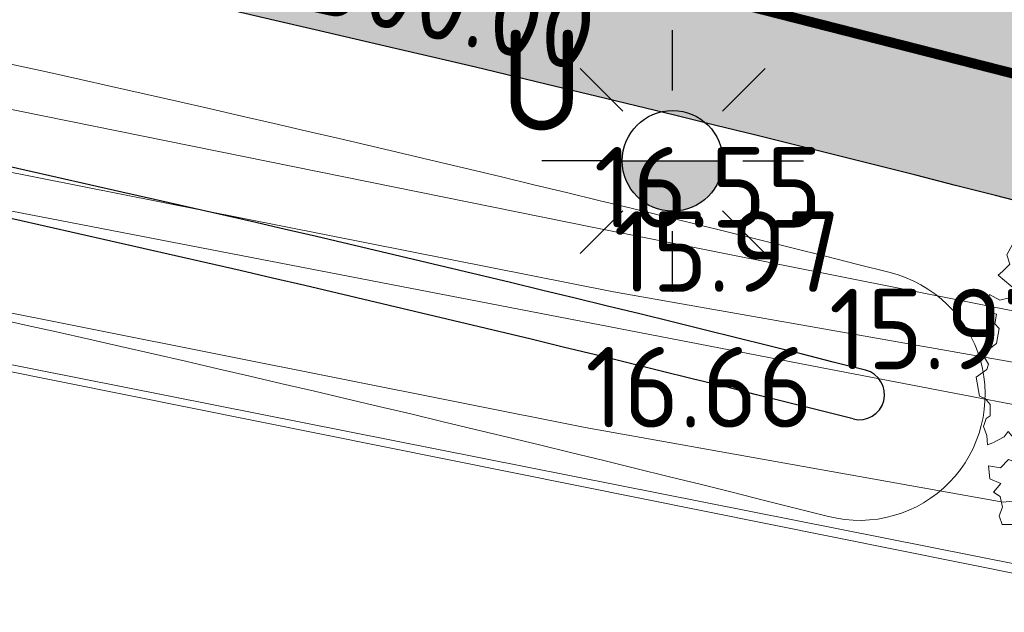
# Model space of a CAD drawing. Header units: metres. Extents: x 174255 to 175175, y 462028 to 462911.
# Tile 40 of 256: x 174610 to 174619, y 462248 to 462254. Entities that reach past the tile are written whole.
import ezdxf
from ezdxf.enums import TextEntityAlignment as Align

# ---------------------------------------------------------------- set-up
doc = ezdxf.new("R2010")
doc.units = ezdxf.units.M
doc.linetypes.add('VW-1-1_STREEP', pattern=[2, 1, -1])
for name, color, linetype, lineweight in [('B-ME-AL-PEIL_MAAIVELD-T20', 8, 'Continuous', 20), ('B-ME-GR-BOOM-S', 8, 'Continuous', 20), ('B-ME-WH-WATERGANG_SLOOT_BODEM-G', 8, 'Continuous', 20), ('B-ME-WH-WATERGANG_SLOOT_INSTEEK-G', 8, 'Continuous', 20), ('B-WE-IE-MEUBILAIR_WEGMEUBILAIR-LICHTMAST-UITHOUDER-6.00-S', 252, 'Continuous', 25), ('B-WE-VH-VERHARDING_ASFALT-G', 252, 'Continuous', 25), ('B-WE-VW-MARKERING_LANGS_STREEP_11_010-G', 8, 'VW-1-1_STREEP', 13), ('B-WE-WH-WATERGANG_BODEM-G', 252, 'Continuous', 25), ('B-XX-KG-GRENS_PERCEEL-BEREKEND-G', 213, 'Continuous', 20), ('N-WE-AL-WERKGRENS-G', 173, 'AL-WERKGRENS', 20), ('N-WE-VH-T20', 7, 'Continuous', 25), ('N-WE-VH-VERHARDING_ASFALT-G', 50, 'Continuous', 25), ('N-WE-VH-VERHARDING_ASFALT_RIJBAAN-V', 254, 'Continuous', 25), ('N-WE-VH-VERHARDING_ASFALT_ROOD-V', 11, 'Continuous', 25), ('N-WE-VW-MARKERING_LANGS_STREEP_11_010-G', 7, 'VW-1-1_STREEP', 13)]:
    doc.layers.add(name, color=color, linetype=linetype, lineweight=lineweight)
doc.layers.add('N-WE-VH-MATERIAALGRENS-G', color=15, linetype='Continuous')
doc.styles.add('NLCS-ISO-M500-T20', font='NLCS-ISO.ttf', dxfattribs={"height": 1})
doc.linetypes.add('AL-WERKGRENS', pattern='A,10,[106,Afdeling.shx,S=1,R=0,X=0,Y=0],-2', length=12)

# ---------------------------------------------------------------- blocks, each defined once
blk = doc.blocks.new('boom')
blk.add_lwpolyline([(-0.3058869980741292, 1.961443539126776), (-0.367967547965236, 2.058375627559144), (-0.4348348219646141, 2.112359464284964), (-0.4631247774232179, 2.207472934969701), (-0.5531377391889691, 2.307727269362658), (-0.6209857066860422, 2.375745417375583), (-0.7266629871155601, 2.320002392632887), (-0.8640880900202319, 2.305284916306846), (-0.9726863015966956, 2.266609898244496), (-0.9458113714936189, 2.227808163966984), (-1.008520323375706, 2.215868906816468), (-1.03390285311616, 2.221838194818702), (-1.086159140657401, 2.23527011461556), (-1.117513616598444, 2.197960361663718), (-1.084666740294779, 2.169604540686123), (-1.135430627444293, 2.169604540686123), (-1.165292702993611, 2.165127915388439), (-1.249446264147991, 2.128632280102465), (-1.21374823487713, 2.083561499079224), (-1.238172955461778, 2.046001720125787), (-1.294538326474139, 2.021588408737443), (-1.271991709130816, 1.976517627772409), (-1.266355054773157, 1.907032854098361), (-1.228778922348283, 1.87322959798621), (-1.330235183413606, 1.893887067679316), (-1.364053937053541, 1.910788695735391), (-1.358417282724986, 1.967127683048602), (-1.424176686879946, 1.937080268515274), (-1.482420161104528, 1.940836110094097), (-1.493692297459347, 1.976517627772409), (-1.572603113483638, 1.910788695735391), (-1.514359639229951, 1.867595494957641), (-1.570723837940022, 1.860083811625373), (-1.615815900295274, 1.843182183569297), (-1.638361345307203, 1.865717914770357), (-1.702241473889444, 1.803745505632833), (-1.679694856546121, 1.732382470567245), (-1.763198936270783, 1.76855995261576), (-1.851489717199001, 1.662658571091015), (-1.745539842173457, 1.645008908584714), (-1.784387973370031, 1.57793787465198), (-1.85502083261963, 1.59911855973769), (-1.918591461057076, 1.595588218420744), (-1.900932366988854, 1.475567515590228), (-1.890337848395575, 1.47203717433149), (-1.943312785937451, 1.436737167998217), (-2.006882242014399, 1.450857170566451), (-2.02807127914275, 1.401436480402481), (-1.918591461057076, 1.352016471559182), (-1.794983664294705, 1.295535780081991), (-1.625464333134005, 1.267295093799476), (-1.636060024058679, 1.168454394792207), (-1.590148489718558, 1.140214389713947), (-1.505388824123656, 1.09432404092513), (-1.410034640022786, 1.111974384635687), (-1.304084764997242, 1.076673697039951), (-1.26170551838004, 1.006073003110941), (-1.349996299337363, 1.020193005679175), (-1.417098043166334, 1.059023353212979), (-1.473604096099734, 1.023723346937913), (-1.660781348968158, 0.9248826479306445), (-1.706692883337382, 1.101384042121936), (-1.752603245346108, 1.143744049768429), (-1.862084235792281, 1.073144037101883), (-1.939780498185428, 1.179044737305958), (-2.021009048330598, 1.207284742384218), (-2.112830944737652, 1.207284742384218), (-2.157668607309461, 1.233627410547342), (-2.207795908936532, 1.145943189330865), (-2.162274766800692, 1.111974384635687), (-2.179932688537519, 1.055493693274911), (-2.211717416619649, 1.041373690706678), (-2.265102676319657, 1.033418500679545), (-2.306358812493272, 0.9604088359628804), (-2.285881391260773, 0.9001723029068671), (-2.335325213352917, 0.8507516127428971), (-2.36357765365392, 0.8260412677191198), (-2.23643874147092, 0.7201405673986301), (-2.282350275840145, 0.6777805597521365), (-2.352983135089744, 0.6601302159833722), (-2.42008370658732, 0.6989605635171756), (-2.44127391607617, 0.5859991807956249), (-2.423615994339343, 0.5789391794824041), (-2.374173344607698, 0.5683495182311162), (-2.38476786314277, 0.5048088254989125), (-2.356514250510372, 0.4730384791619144), (-2.374173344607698, 0.3741977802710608), (-2.465995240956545, 0.3035970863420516), (-2.427147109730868, 0.236526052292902), (-2.437742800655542, 0.2012260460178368), (-2.508375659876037, 0.1518053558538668), (-2.487185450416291, 0.02472465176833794), (-2.448337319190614, 0.0106046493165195), (-2.416176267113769, -0.03011826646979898), (-2.416176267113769, -0.1056329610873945), (-2.442840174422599, -0.123401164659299), (-2.460616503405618, -0.1767057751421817), (-2.438396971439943, -0.2344522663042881), (-2.433952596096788, -0.2966413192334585), (-2.398399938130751, -0.2833149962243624), (-2.322850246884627, -0.2433367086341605), (-2.296186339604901, -0.2078003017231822), (-2.247301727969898, -0.2655467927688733), (-2.162863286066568, -0.2744312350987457), (-2.170781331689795, -0.412212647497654), (-2.219308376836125, -0.4221115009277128), (-2.295564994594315, -0.3943947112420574), (-2.347062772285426, -0.448839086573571), (-2.426291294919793, -0.4369604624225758), (-2.417377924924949, -0.5220912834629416), (-2.34508267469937, -0.5537682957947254), (-2.393609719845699, -0.6111823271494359), (-2.349044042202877, -0.6398890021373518), (-2.333198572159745, -0.7101722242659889), (-2.355987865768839, -0.7674179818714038), (-2.336416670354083, -0.8247080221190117), (-2.272109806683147, -0.8247080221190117), (-2.109946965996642, -0.8903817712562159), (-2.049833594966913, -0.8288998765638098), (-1.946385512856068, -0.8219134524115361), (-1.868099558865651, -0.7562390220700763), (-1.954772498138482, -0.8764089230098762), (-2.02606890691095, -0.8764089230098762), (-2.084783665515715, -0.9672351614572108), (-2.196619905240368, -0.9462752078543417), (-2.251139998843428, -1.030114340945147), (-2.214793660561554, -1.112556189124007), (-2.14674231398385, -1.126996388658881), (-2.119881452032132, -1.18313371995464), (-2.127207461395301, -1.255135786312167), (-2.094242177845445, -1.306391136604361), (-2.061276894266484, -1.301509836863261), (-2.033195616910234, -1.347883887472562), (-2.006334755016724, -1.373511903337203), (-1.983137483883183, -1.367409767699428), (-1.962381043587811, -1.402801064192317), (-1.996567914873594, -1.423547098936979), (-1.952614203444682, -1.480904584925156), (-1.881799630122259, -1.473582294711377), (-1.851276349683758, -1.476023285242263), (-1.84517192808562, -1.523617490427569), (-1.869590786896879, -1.535821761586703), (-1.89523006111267, -1.555347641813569), (-1.84293977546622, -1.650591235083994), (-1.701030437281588, -1.636952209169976), (-1.624783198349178, -1.495622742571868), (-1.419942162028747, -1.506018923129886), (-1.30532276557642, -1.364175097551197), (-1.231639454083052, -1.225058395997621), (-1.02696254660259, -1.195052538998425), (-0.9341758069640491, -1.083213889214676), (-0.8714082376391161, -0.9904691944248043), (-0.9478207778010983, -1.181413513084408), (-1.013317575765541, -1.26324698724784), (-1.100645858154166, -1.265974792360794), (-1.141581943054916, -1.377813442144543), (-1.196161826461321, -1.405091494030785), (-1.185246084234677, -1.473285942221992), (-1.253470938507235, -1.566029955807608), (-1.395380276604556, -1.609674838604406), (-1.449211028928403, -1.651869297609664), (-1.586414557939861, -1.683966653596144), (-1.572767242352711, -1.806074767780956), (-1.651909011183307, -1.830624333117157), (-1.512728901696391, -1.953374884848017), (-1.463606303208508, -1.94246366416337), (-1.389922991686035, -1.958829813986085), (-1.264387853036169, -1.937008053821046), (-1.274154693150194, -2.007791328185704), (-1.235320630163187, -2.06854835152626), (-1.186353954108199, -2.065173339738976), (-1.179600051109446, -2.117492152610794), (-1.220123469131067, -2.164747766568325), (-1.117126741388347, -2.220442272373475), (-1.091799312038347, -2.19850197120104), (-1.051275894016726, -2.200189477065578), (-0.9955564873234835, -2.244070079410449), (-0.9499673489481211, -2.220442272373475), (-0.8891822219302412, -2.242381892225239), (-0.8199550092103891, -2.252508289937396), (-0.8030696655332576, -2.225505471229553), (-0.7743658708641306, -2.28626249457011), (-0.7777434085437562, -2.306515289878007), (-0.7000729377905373, -2.313265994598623), (-0.6561731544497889, -2.252508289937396), (-0.5481107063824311, -2.129306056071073), (-0.5362910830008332, -2.119179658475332), (-0.5582409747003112, -2.244070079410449), (-0.5970762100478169, -2.262634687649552), (-0.5514870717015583, -2.309890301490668), (-0.4958825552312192, -2.403423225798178), (-0.4448970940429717, -2.420410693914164), (-0.3735162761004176, -2.376242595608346), (-0.2409529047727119, -2.488361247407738), (-0.1389796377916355, -2.447590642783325), (-0.05400308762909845, -2.457783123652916), (0.0785602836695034, -2.488361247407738), (0.1431426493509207, -2.41361570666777), (0.2791058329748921, -2.410218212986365), (0.3599697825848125, -2.285145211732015), (0.3450814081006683, -2.174336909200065), (0.3782689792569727, -2.059551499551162), (0.3982423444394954, -1.961784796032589), (0.4636675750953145, -2.077842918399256), (0.519553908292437, -2.138910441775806), (0.5372727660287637, -2.232924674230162), (0.5124666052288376, -2.340019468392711), (0.6494309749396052, -2.392442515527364), (0.9663755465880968, -2.28754941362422), (1.000460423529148, -2.199785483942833), (1.181574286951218, -2.196114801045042), (1.293255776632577, -2.126619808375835), (1.326109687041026, -1.995529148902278), (1.392091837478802, -2.040497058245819), (1.416086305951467, -1.956557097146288), (1.509061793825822, -1.956557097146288), (1.632029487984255, -1.8666219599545), (1.47607071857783, -1.668764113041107), (1.524057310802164, -1.632790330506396), (1.587187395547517, -1.556243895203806), (1.665020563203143, -1.590820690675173), (1.632029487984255, -1.674759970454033), (1.775952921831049, -1.717929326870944), (1.890494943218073, -1.594280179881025), (1.896397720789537, -1.480046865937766), (2.008382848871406, -1.480046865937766), (2.048199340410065, -1.412886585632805), (2.000917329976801, -1.286028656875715), (2.092993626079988, -1.310902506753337), (2.130321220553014, -1.261154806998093), (2.172626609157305, -1.221355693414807), (2.115390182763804, -1.149220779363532), (2.182581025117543, -1.096985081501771), (2.272168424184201, -1.069623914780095), (2.239817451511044, -0.9427659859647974), (2.304519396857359, -0.9203794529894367), (2.29207725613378, -0.8930176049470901), (2.080550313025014, -0.8656557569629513), (2.06810817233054, -0.7387978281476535), (1.854092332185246, -0.7910335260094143), (1.744596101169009, -0.7562097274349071), (1.65749759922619, -0.644276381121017), (1.450948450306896, -0.6393017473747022), (1.736858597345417, -0.6042783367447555), (1.796356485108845, -0.6887898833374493), (1.868380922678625, -0.6919203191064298), (1.927878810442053, -0.6418387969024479), (2.059401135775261, -0.7013102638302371), (2.159608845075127, -0.544807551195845), (2.316183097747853, -0.6105385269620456), (2.397601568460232, -0.5667178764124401), (2.428917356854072, -0.4884665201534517), (2.403849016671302, -0.3588439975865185), (2.471286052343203, -0.2970555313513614), (2.465665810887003, -0.2408834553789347), (2.431196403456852, -0.1345072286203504), (2.458827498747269, -0.0654611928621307), (2.48093214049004, -0.00746263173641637), (2.42566994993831, 0.03672726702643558), (2.44224813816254, 0.1416769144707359), (2.469879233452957, 0.1913905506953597), (2.458827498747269, 0.3073876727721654), (2.381459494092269, 0.3046258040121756), (2.265409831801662, 0.3791955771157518), (2.182516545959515, 0.3791955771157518), (2.35935485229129, 0.4316704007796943), (2.445011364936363, 0.4316704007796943), (2.431196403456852, 0.4896696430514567), (2.380280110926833, 0.6839297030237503), (2.325674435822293, 0.6644365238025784), (2.274970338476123, 0.7502056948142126), (2.232065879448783, 0.7852924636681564), (2.130657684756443, 0.7580028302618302), (2.255468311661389, 0.9568301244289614), (2.247667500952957, 1.027004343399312), (2.200863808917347, 1.097179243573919), (2.107255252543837, 1.143962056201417), (1.916137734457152, 1.077686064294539), (1.877133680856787, 0.9607290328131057), (1.830329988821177, 0.8710616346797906), (1.670414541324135, 0.8866559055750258), (1.533902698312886, 0.7657999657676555), (1.697717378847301, 0.9841204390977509), (1.818628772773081, 0.9880186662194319), (1.845931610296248, 1.151759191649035), (1.900536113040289, 1.198542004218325), (1.998045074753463, 1.22193341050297), (2.017222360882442, 1.394816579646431), (1.920916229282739, 1.451441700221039), (1.912237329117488, 1.565008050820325), (1.781351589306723, 1.716587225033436), (1.70282295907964, 1.706775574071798), (1.570305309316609, 1.760739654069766), (1.462328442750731, 1.741116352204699), (1.393614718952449, 1.824515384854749), (1.413246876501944, 1.903007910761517), (1.408339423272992, 2.006030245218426), (1.348060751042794, 2.065731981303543), (1.279852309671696, 2.105967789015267), (1.188162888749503, 2.123849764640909), (1.163563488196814, 2.169674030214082), (1.084173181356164, 2.192027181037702), (1.018201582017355, 2.250144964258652), (0.9432849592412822, 2.259085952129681), (0.8782699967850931, 2.241509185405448), (0.9028096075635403, 2.123770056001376), (0.8635452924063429, 2.084523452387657), (0.745752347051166, 2.020747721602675), (0.6623150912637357, 2.059994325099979), (0.6837140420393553, 2.248067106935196), (0.4365452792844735, 2.192450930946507), (0.495441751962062, 2.285661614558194), (0.4709009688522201, 2.423024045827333), (0.3187523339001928, 2.457364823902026), (0.2794880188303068, 2.413212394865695), (0.1567864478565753, 2.413212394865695), (0.08316527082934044, 2.462270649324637), (0.02917742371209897, 2.418118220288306), (-0.05691346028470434, 2.454903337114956), (-0.1622366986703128, 2.452458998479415), (-0.3862238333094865, 2.424999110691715), (-0.3586719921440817, 2.258476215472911), (-0.2992636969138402, 2.118135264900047), (-0.3058869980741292, 1.961443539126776)])
blk.add_circle((0, 0), 0.12)
blk = doc.blocks.new('lichtmast 5.00 m')
blk.add_hatch(color=256).paths.add_polyline_path([(-0.2500000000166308, 0, 1), (0.2500000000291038, 0)])
for p, q in [((0, 0.3499999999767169), (0, 0.6500000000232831)), ((-0.2474873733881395, 0.2474873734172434), (-0.4596194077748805, 0.4596194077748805)), ((0.2474873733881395, 0.247487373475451), (0.4596194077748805, 0.4596194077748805)), ((-0.3500000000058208, 0), (-0.6499999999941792, 0)), ((-0.2500000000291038, 0), (0.2500000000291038, 0)), ((0.3500000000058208, 0), (0.6499999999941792, 0)), ((-0.2474873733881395, -0.2474873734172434), (-0.4596194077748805, -0.4596194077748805)), ((0.2474873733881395, -0.247487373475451), (0.459619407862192, -0.4596194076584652)), ((0, -0.6500000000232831), (0, -0.3499999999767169))]:
    blk.add_line(p, q)
blk.add_circle((0, 0), 0.2500000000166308)

msp = doc.modelspace()

# ---------------------------------------------------------------- hatches: boundary and pattern name
at = {"layer": 'N-WE-VH-VERHARDING_ASFALT_RIJBAAN-V'}
h = msp.add_hatch(color=256, dxfattribs=at)
h.dxf.hatch_style = 1
edge = h.paths.add_edge_path()
edge.add_line((174596.8540240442, 462266.6000458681), (174595.8688537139, 462263.5029599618))
edge.add_arc((174595.6409137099, 462262.788436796), 0.7499999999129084, -100.13378693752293, 72.30679935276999, ccw=False)
edge.add_line((174595.508953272, 462262.0501370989), (174594.9371247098, 462258.8508384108))
edge.add_line((174594.9371247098, 462258.8508384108), (174597.8584804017, 462258.3286881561))
edge.add_arc((174544.8543713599, 461961.7783097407), 301.2500000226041, 74.85963460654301, 79.86621309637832, ccw=False)
edge.add_line((174623.5362405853, 462252.5715798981), (174653.8788924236, 462244.3615667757))
edge.add_line((174653.8788924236, 462244.3615667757), (174660.8212337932, 462242.7757974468))
edge.add_line((174660.8212337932, 462242.7757974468), (174681.8867113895, 462237.0956494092))
edge.add_line((174681.8867113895, 462237.0956494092), (174682.5373243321, 462239.002504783))
edge.add_line((174682.5373243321, 462239.002504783), (174661.3063210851, 462244.7859102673))
edge.add_line((174661.3063210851, 462244.7859102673), (174655.7265810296, 462246.451523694))
edge.add_line((174655.7265810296, 462246.451523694), (174631.3990785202, 462253.0339778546))
edge.add_arc((174657.8440221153, 462350.7694752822), 101.2499999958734, 243.4005454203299, 254.8596346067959, ccw=False)
edge.add_arc((174564.0402764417, 462163.4432697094), 108.2499999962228, 63.40054542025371, 72.35434605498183)
at = {"layer": 'N-WE-VH-VERHARDING_ASFALT_ROOD-V'}
h = msp.add_hatch(color=256, dxfattribs=at)
h.dxf.hatch_style = 1
edge = h.paths.add_edge_path()
edge.add_arc((174564.0402764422, 462163.4432697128), 109.4999999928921, 63.4005454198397, 87.85029939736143)
edge.add_line((174568.1476818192, 462272.8662070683), (174568.10079363, 462271.6170867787))
edge.add_arc((174564.040276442, 462163.443269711), 108.2499999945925, 63.40054542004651, 87.85029939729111, ccw=False)
edge.add_arc((174657.8440221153, 462350.7694752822), 101.2499999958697, 243.4005454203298, 254.8596346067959)
edge.add_line((174631.3990785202, 462253.0339778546), (174655.7265810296, 462246.451523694))
edge.add_line((174655.7265810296, 462246.451523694), (174661.3063210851, 462244.7859102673))
edge.add_line((174661.3063210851, 462244.7859102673), (174682.5373243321, 462239.002504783))
edge.add_line((174682.5373243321, 462239.002504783), (174682.9421733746, 462240.1890606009))
edge.add_line((174682.9421733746, 462240.1890606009), (174661.5999745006, 462246.002756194))
edge.add_line((174661.5999745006, 462246.002756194), (174656.0686526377, 462247.6539162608))
edge.add_line((174656.0686526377, 462247.6539162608), (174631.7255593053, 462254.240588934))
edge.add_arc((174657.8440221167, 462350.7694752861), 100.0000000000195, 243.40054542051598, 254.8596346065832, ccw=False)
h = msp.add_hatch(color=256, dxfattribs=at)
h.dxf.hatch_style = 1
edge = h.paths.add_edge_path()
edge.add_arc((174557.0515240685, 462162.7677710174), 101.2500000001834, 79.8662130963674, 121.8054001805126)
edge.add_line((174503.6891395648, 462248.8143771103), (174495.8416462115, 462243.9477010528))
edge.add_arc((174760.0183891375, 461817.9638858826), 501.2499997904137, 121.8054001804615, 123.7976785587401)
edge.add_arc((174200.4188712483, 462653.9569358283), 504.7500001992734, 301.56478024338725, 303.7976785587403, ccw=False)
edge.add_line((174464.6364419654, 462223.8852696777), (174441.5798745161, 462209.7203043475))
edge.add_line((174441.5798745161, 462209.7203043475), (174426.6240007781, 462200.8053942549))
edge.add_line((174426.6240007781, 462200.8053942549), (174427.304206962, 462199.5881513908))
edge.add_line((174427.304206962, 462199.5881513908), (174442.2342023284, 462208.6552432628))
edge.add_line((174442.2342023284, 462208.6552432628), (174465.2907697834, 462222.8202085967))
edge.add_arc((174200.4188713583, 462653.9569356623), 506.0000000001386, 301.5647802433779, 303.7976785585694)
edge.add_arc((174760.0183892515, 461817.963885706), 500.0000000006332, 121.8054001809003, 123.7976785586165, ccw=False)
edge.add_line((174496.5004410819, 462242.8853972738), (174504.3479344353, 462247.7520733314))
edge.add_arc((174557.0515240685, 462162.7677710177), 99.9999999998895, 79.86621309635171, 121.80540018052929, ccw=False)
edge.add_line((174574.6462490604, 462261.2077306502), (174597.6385463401, 462257.0981886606))
edge.add_arc((174544.8543713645, 461961.7783097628), 300.0000000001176, 74.85963460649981, 79.86621309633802, ccw=False)
edge.add_line((174623.2097597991, 462251.364968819), (174653.5763551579, 462243.148477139))
edge.add_line((174653.5763551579, 462243.148477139), (174660.5279753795, 462241.5605883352))
edge.add_line((174660.5279753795, 462241.5605883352), (174681.4823111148, 462235.9104088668))
edge.add_line((174681.4823111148, 462235.9104088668), (174681.8867113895, 462237.0956494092))
edge.add_line((174681.8867113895, 462237.0956494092), (174660.8212337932, 462242.7757974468))
edge.add_line((174660.8212337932, 462242.7757974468), (174653.8788924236, 462244.3615667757))
edge.add_line((174653.8788924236, 462244.3615667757), (174623.5362405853, 462252.5715798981))
edge.add_arc((174544.8543713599, 461961.7783097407), 301.2500000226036, 74.85963460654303, 79.86621309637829)
edge.add_line((174597.8584804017, 462258.3286881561), (174574.8661831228, 462262.4382301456))

# ---------------------------------------------------------------- linework, layer by layer
at = {"layer": 'B-ME-WH-WATERGANG_SLOOT_BODEM-G'}
msp.add_lwpolyline([(174617.5929346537, 462250.6816361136), (174620.8388920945, 462250.061624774), (174620.9056854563, 462250.4894962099), (174615.4507467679, 462251.4519518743), (174598.7103845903, 462254.7743264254), (174586.502831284, 462257.1480661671), (174583.4200144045, 462257.7938884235), (174579.3712422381, 462258.4703072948), (174579.3002276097, 462258.02414528), (174583.2778165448, 462257.3174307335), (174617.5929346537, 462250.6816361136)], dxfattribs=at)
for centre, radius, start, end in [((174544.8543713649, 461961.7783097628), 298, 75.79996374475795, 79.86621309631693), ((174544.8543713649, 461961.7783097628), 297.5, 75.79996374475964, 79.86621309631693), ((174617.8948281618, 462250.430616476), 0.2499999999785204, 255.799963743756, 75.79996374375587)]:
    msp.add_arc(centre, radius, start, end, dxfattribs=at)
at = {"layer": 'B-ME-WH-WATERGANG_SLOOT_INSTEEK-G'}
msp.add_lwpolyline([(174615.1700903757, 462250.1034859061), (174619.3234954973, 462249.3612537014), (174620.486179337, 462249.4905871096), (174621.3971387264, 462249.5553919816), (174621.433812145, 462250.860485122), (174615.2552007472, 462252.0904363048), (174598.8210714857, 462255.4232474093), (174586.7066864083, 462258.0531163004), (174579.3351683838, 462259.1437633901), (174578.78519711, 462258.1949091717), (174579.1195386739, 462257.4325315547), (174583.4678398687, 462256.42486457), (174615.1700903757, 462250.1034859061)], dxfattribs=at)
for centre, radius, start, end in [((174544.8543713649, 461961.7783097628), 299, 75.79996374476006, 79.86621309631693), ((174544.8543713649, 461961.7783097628), 299, 75.79996374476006, 79.86621309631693), ((174544.8543713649, 461961.7783097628), 296.5, 75.79996374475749, 79.86621309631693), ((174544.8543713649, 461961.7783097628), 296.5, 75.79996374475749, 79.86621309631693), ((174617.8948281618, 462250.430616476), 1.25000000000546, 255.7999637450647, 75.79996374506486), ((174617.8948281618, 462250.430616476), 1.25000000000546, 255.7999637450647, 75.79996374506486)]:
    msp.add_arc(centre, radius, start, end, dxfattribs=at)
at = {"layer": 'B-WE-VH-VERHARDING_ASFALT-G'}
msp.add_arc((174544.8543713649, 461961.7783097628), 300, 74.8596346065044, 79.86621309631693, dxfattribs=at)
at = {"layer": 'B-WE-VW-MARKERING_LANGS_STREEP_11_010-G', "ltscale": 2, "const_width": 0.1, "flags": 128}
msp.add_lwpolyline([(174597.8055733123, 462266.2925148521, -0.03677538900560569), (174612.5092762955, 462260.2359272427, 0.05004141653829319), (174631.3990785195, 462253.0339778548), (174655.7265810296, 462246.451523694), (174661.3063210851, 462244.7859102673)], format="xyb", dxfattribs=at)
at = {"layer": 'B-WE-VW-MARKERING_LANGS_STREEP_11_010-G', "ltscale": 2, "flags": 128}
msp.add_lwpolyline([(174595.9215243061, 462258.674891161, 0.1, 0.1, 0), (174597.858480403, 462258.3286881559, 0.1, 0.1, -0.02184879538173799), (174623.5362405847, 462252.5715798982, 0.1, 0.1, 0), (174653.8788924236, 462244.3615667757, 0.1, 0.1, 0), (174660.8212337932, 462242.7757974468, 0, 0, 0)], format="xyseb", dxfattribs=at)
at = {"layer": 'B-WE-WH-WATERGANG_BODEM-G'}
for centre, radius, start, end in [((174544.8543713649, 461961.7783097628), 298, 75.79996374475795, 79.86621309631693), ((174544.8543713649, 461961.7783097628), 297.5, 75.79996374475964, 79.86621309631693), ((174617.8948281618, 462250.430616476), 0.2499999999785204, 255.799963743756, 75.79996374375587)]:
    msp.add_arc(centre, radius, start, end, dxfattribs=at)
at = {"layer": 'B-XX-KG-GRENS_PERCEEL-BEREKEND-G'}
msp.add_lwpolyline([(174538.3891990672, 462257.2736030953), (174544.5280939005, 462258.2922262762), (174554.3216816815, 462259.2606468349), (174563.5931634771, 462259.1911823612), (174572.8653587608, 462258.1660508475), (174582.1605825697, 462256.1491685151), (174619.919983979, 462248.6541627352)], dxfattribs=at)
at = {"layer": 'N-WE-AL-WERKGRENS-G', "flags": 128}
msp.add_lwpolyline([(174681.5973007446, 462243.5125462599), (174681.058, 462261.019), (174682.966, 462284.801), (174683.583, 462297.765), (174686.249, 462320.652), (174688.507, 462336.11), (174690.024, 462341.923), (174715.341, 462404.33), (174717.601, 462411.68), (174737.648, 462460.859), (174741.719, 462470.505), (174748.8174954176, 462487.3586613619), (174674.4426188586, 462494.0136810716, 0.04199874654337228), (174666.0577772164, 462494.0580673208), (174643.5965542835, 462492.2877370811, -0.02119842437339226), (174639.3615599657, 462492.1340915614), (174613.9155730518, 462492.2899863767), (174609.2232672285, 462496.2598588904), (174608.9575721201, 462517.182709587), (174610.5956108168, 462533.7283149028), (174610.9540414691, 462546.9261407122), (174609.5377019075, 462546.9261407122), (174609.5576061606, 462563.2145506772), (174618.4041220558, 462564.58360208), (174617.8821627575, 462574.521242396), (174609.6591004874, 462573.6964514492), (174609.1962527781, 462609.6936768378), (174614.4864065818, 462610.5266680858), (174612.9706969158, 462619.9735749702), (174609.0880396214, 462619.5310938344), (174608.9272320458, 462630.6163253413), (174611.9378306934, 462638.3239748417), (174653.3349444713, 462646.1372608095), (174694.6818985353, 462654.970900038), (174753.65584954, 462669.6940842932), (174754.2374067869, 462666.5807575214), (174760.4149001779, 462667.3878026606), (174761.8521453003, 462678.247315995), (174772.3394313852, 462679.7783996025), (174801.2688373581, 462672.4202533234), (174803.3914212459, 462678.6153061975), (174801.3912631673, 462679.5941639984), (174797.2767374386, 462686.2291198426), (174795.7751198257, 462697.8273500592), (174787.848539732, 462696.8455267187), (174788.4591136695, 462691.5931226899), (174783.4545685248, 462686.9545733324), (174765.0261672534, 462688.3792341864), (174763.0242693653, 462691.2723908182), (174740.9829572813, 462686.155677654), (174741.9639806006, 462681.4808580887), (174695.5872891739, 462670.3409632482), (174674.2147626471, 462665.2945028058), (174611.4374820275, 462653.0732600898), (174598.8645312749, 462662.13523327), (174595.0223441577, 462656.9130516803), (174598.2662547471, 462653.8008350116), (174601.5634410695, 462645.0663725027), (174585.1842807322, 462641.5586732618), (174585.8464585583, 462637.5875608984), (174468.1056243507, 462610.7709373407), (174467.2560214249, 462614.5686403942), (174459.4445290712, 462613.0280098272), (174458.9501893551, 462618.3943176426), (174449.1204393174, 462618.0455648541), (174449.2902757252, 462624.9096309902), (174429.9505628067, 462629.3682605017), (174428.4125051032, 462620.5774745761), (174434.3719258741, 462618.9092756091), (174430.6410069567, 462597.2567441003), (174453.0229303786, 462592.7961489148), (174457.7870609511, 462586.5717323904), (174474.7794898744, 462527.6626612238), (174488.3963974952, 462479.3962233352), (174491.1789970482, 462461.4260860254), (174515.9643294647, 462468.2096916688), (174535.6773629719, 462396.0507231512), (174500.8343877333, 462386.5209101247), (174501.8615933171, 462382.6610135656), (174505.4836250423, 462383.6990470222), (174513.3867074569, 462351.3168631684), (174573.0903066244, 462348.6251340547), (174564.8637000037, 462275.1553162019), (174544.951, 462280.682), (174541.1711676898, 462282.4329223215), (174531.995, 462278.877), (174531.51, 462278.619), (174530.322, 462277.987), (174523.197, 462274.196), (174512.77, 462266.76), (174511.323, 462265.728), (174510.321, 462265.106), (174492.908, 462254.307), (174458.682, 462233.081), (174433.0178788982, 462217.3395679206), (174430.6775455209, 462218.3936992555), (174424.1837800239, 462214.1380009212), (174422.6535519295, 462205.2010971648), (174428.0210119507, 462195.9942083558), (174430.5816283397, 462197.2740921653), (174431.8292734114, 462199.5886350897), (174481.4636288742, 462229.3806376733), (174511.7460260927, 462247.9955950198), (174520.1082227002, 462251.9168407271), (174528.9933470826, 462255.0447097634), (174538.3891990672, 462257.2736030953), (174544.5280939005, 462258.2922262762), (174554.3216816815, 462259.2606468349), (174563.5931634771, 462259.1911823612), (174572.8653587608, 462258.1660508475), (174582.1605825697, 462256.1491685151), (174620.668, 462248.404), (174620.813, 462250.715), (174679.071, 462234.3), (174681.5973007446, 462243.5125462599)], format="xyb", dxfattribs=at)
at = {"layer": 'N-WE-VH-MATERIAALGRENS-G', "flags": 128}
for points in [[(174568.10079363, 462271.6170867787, -0.1070887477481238), (174612.5092762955, 462260.2359272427, 0.05004141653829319), (174631.3990785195, 462253.0339778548), (174655.7265810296, 462246.451523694), (174661.3063210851, 462244.7859102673)], [(174441.5798745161, 462209.7203043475), (174464.6364419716, 462223.8852696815, 0.009743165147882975), (174481.1920887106, 462234.5061484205, -0.008693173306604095), (174495.8416462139, 462243.9477010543), (174503.6891395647, 462248.8143771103, -0.1850645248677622), (174574.866183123, 462262.4382301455), (174597.858480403, 462258.3286881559, -0.02184879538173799), (174623.5362405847, 462252.5715798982), (174653.8788924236, 462244.3615667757), (174660.8212337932, 462242.7757974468)]]:
    msp.add_lwpolyline(points, format="xyb", dxfattribs=at)
at = {"layer": 'N-WE-VH-VERHARDING_ASFALT-G'}
msp.add_arc((174544.8543713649, 461961.7783097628), 300, 74.8596346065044, 79.86621309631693, dxfattribs=at)
at = {"layer": 'N-WE-VW-MARKERING_LANGS_STREEP_11_010-G', "ltscale": 2, "flags": 128}
for points in [[(174597.8055733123, 462266.2925148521, 0.1, 0.1, -0.03677538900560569), (174612.5092762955, 462260.2359272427, 0.1, 0.1, 0.05004141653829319), (174631.3990785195, 462253.0339778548, 0.1, 0.1, 0), (174655.7265810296, 462246.451523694, 0.1, 0.1, 0), (174661.3063210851, 462244.7859102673, 0.1, 0.1, 0), (174682.5373243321, 462239.002504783, 0, 0, 0)], [(174595.9215243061, 462258.674891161, 0.1, 0.1, 0), (174597.858480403, 462258.3286881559, 0.1, 0.1, -0.02184879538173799), (174623.5362405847, 462252.5715798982, 0.1, 0.1, 0), (174653.8788924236, 462244.3615667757, 0.1, 0.1, 0), (174660.8212337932, 462242.7757974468, 0.1, 0.1, 0), (174681.8867113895, 462237.0956494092, 0, 0, 0)]]:
    msp.add_lwpolyline(points, format="xyseb", dxfattribs=at)

# ---------------------------------------------------------------- block references
at = {"layer": 'B-ME-GR-BOOM-S', "xscale": 1.5, "yscale": 1.5}
msp.add_blockref('boom', (174622.8188711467, 462250.3767456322), dxfattribs=at)
at = {"layer": 'B-WE-IE-MEUBILAIR_WEGMEUBILAIR-LICHTMAST-UITHOUDER-6.00-S', "xscale": 2, "yscale": 2, "zscale": 2}
msp.add_blockref('lichtmast 5.00 m', (174616.0378314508, 462252.7526066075), dxfattribs=at)

# ---------------------------------------------------------------- texts
at = {"layer": 'B-ME-AL-PEIL_MAAIVELD-T20', "style": 'NLCS-ISO-M500-T20'}
for s, p in [('16.55', (174615.2552007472, 462252.0904363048)), ('15.97', (174615.4507467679, 462251.4519518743)), ('15.97', (174617.5929346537, 462250.6816361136)), ('16.66', (174615.1700903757, 462250.1034859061))]:
    msp.add_text(s, height=0.8, dxfattribs=at).set_placement(p)
at = {"layer": 'B-WE-IE-MEUBILAIR_WEGMEUBILAIR-LICHTMAST-UITHOUDER-6.00-S', "style": 'NLCS-ISO-M500-T20'}
msp.add_text('U', height=1, rotation=5.89303919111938e-06, dxfattribs=at).set_placement((174614.7378314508, 462252.7526066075), align=Align.BOTTOM_CENTER)
at = {"layer": 'N-WE-VH-T20', "style": 'NLCS-ISO-M500-T20'}
msp.add_text('R=300.00', height=0.8, rotation=347.491046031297, dxfattribs=at).set_placement((174613.2139235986, 462254.0645886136), align=Align.CENTER)

doc.saveas('drawing.dxf')
